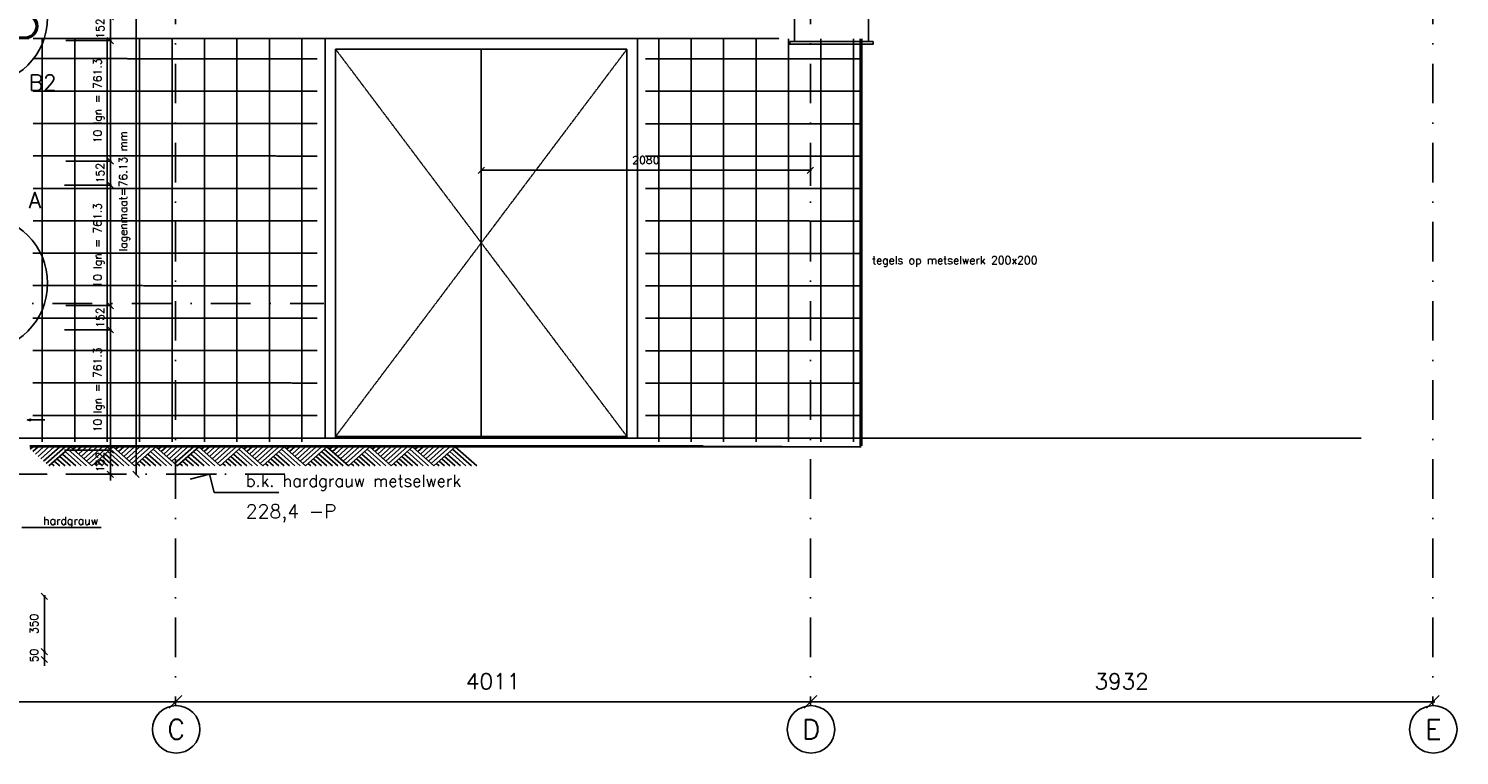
# Model space of a CAD drawing. Extents: x 0 to 297174, y -27731 to 163980.
# Tile 91 of 152: x 164246 to 173286, y 143339 to 147934. Entities that reach past the tile are written whole.
import ezdxf
from ezdxf.enums import TextEntityAlignment as Align

# ---------------------------------------------------------------- set-up
doc = ezdxf.new("R2010")
doc.units = 0
doc.header["$LTSCALE"] = 5
doc.header["$MEASUREMENT"] = 0
doc.header["$PDMODE"] = 3
doc.header["$PDSIZE"] = 0.1
for name, pattern in [('DASHDOT', [1, 0.5, -0.25, 0, -0.25]), ('DD1', [2.66667, 1.66667, -0.5, 0, -0.5]), ('HIDDEN', [0.375, 0.25, -0.125]), ('HIDDENX2', [0.75, 0.5, -0.25])]:
    doc.linetypes.add(name, pattern=pattern)
doc.layers.get('0').update_dxf_attribs({"linetype": 'CONTINUOUS'})
doc.layers.get('DEFPOINTS').update_dxf_attribs({"linetype": 'CONTINUOUS'})
for name, color, linetype in [('_DETAILNUMMERS', 4, 'CONTINUOUS'), ('_DETAILNUMMERSTEKST', 4, 'CONTINUOUS'), ('_WANDTEGELS', 1, 'HIDDENX2'), ('A--L$1-D1-ACEER', 1, 'CONTINUOUS'), ('A--L$7A3-_STRAMIEN', 3, 'CONTINUOUS'), ('A--L11D5_GRONDWERK', 5, 'CONTINUOUS'), ('A--L16--', 7, 'CONTINUOUS'), ('A--L16--_F123-', 7, 'CONTINUOUS'), ('A--L21--_F-23-', 4, 'CONTINUOUS'), ('A--L21D3_BUITENWAND', 3, 'CONTINUOUS'), ('A--L28--_F--3-', 1, 'CONTINUOUS'), ('A--L31--', 2, 'CONTINUOUS'), ('A--L31A1_BUITENKOZIJN', 1, 'CONTINUOUS'), ('A--M$1A-_F123-', 1, 'CONTINUOUS'), ('A--M01A1_MAATVOERING', 1, 'CONTINUOUS'), ('A--M01B1_HOOGTE_MAATV', 1, 'CONTINUOUS'), ('A--T$7A-_STRAMIEN', 2, 'CONTINUOUS'), ('A--T01A-25_TEKST', 2, 'CONTINUOUS'), ('A--T01B2_HOOGTE_MAATV', 2, 'CONTINUOUS'), ('A--T01B3_HOOGTE_MAATV', 3, 'CONTINUOUS'), ('STRAMIEN', 8, 'DD1'), ('X--LR---_CP', 7, 'CONTINUOUS')]:
    doc.layers.add(name, color=color, linetype=linetype)
doc.styles.add('ALFA-0_25', font='ROMANS')
doc.styles.add('HIEMSTRA', font='romans.shx')
doc.styles.add('HOOGTEXT', font='ROMANS.shx', dxfattribs={"height": 2.5})
doc.dimstyles.get("Standard").update_dxf_attribs({"dimscale": 50, "dimtxt": 2.5, "dimasz": 2, "dimexe": 0.3, "dimexo": 0.3, "dimgap": 2, "dimtad": 1, "dimdec": 0, "dimzin": 0, "dimdsep": 46, "dimtxsty": 'HIEMSTRA', "dimblk1": 'OBLIQUE', "dimblk2": 'OBLIQUE', "dimsah": 1, "dimcen": 0.09, "dimdle": 0.3, "dimclrd": 1, "dimclre": 1, "dimclrt": 2, "dimadec": 0, "dimazin": 0, "dimtfac": 1, "dimtdec": 4, "dimtix": 1, "dimtmove": 2, "dimatfit": 3, "dimldrblk": 'OBLIQUE', "dimfxl": 0, "dimtvp": 625, "dimtolj": 1, "dimtzin": 0, "dimarcsym": 0})

# ---------------------------------------------------------------- blocks, each defined once
blk = doc.blocks.new('_OBLIQUE')
at = {"color": 0, "linetype": 'ByBlock'}
blk.add_line((-0.5, -0.5), (0.5, 0.5), dxfattribs=at)
blk = doc.blocks.new('*D960')
at = {"layer": 'A--M$1A-_F123-', "color": 1, "lineweight": -2, "ltscale": 10}
for p, q in [((164339.7, 144345.2), (164351.9, 144345.2)), ((164345.9, 144351.2), (164345.9, 143989.2)), ((164339.7, 143995.2), (164351.9, 143995.2))]:
    blk.add_line(p, q, dxfattribs=at)
at = {"layer": 'DEFPOINTS', "color": 0, "ltscale": 10}
for p in [(164333.7, 144345.2), (164333.7, 143995.2), (164345.9, 143995.2)]:
    blk.add_point(p, dxfattribs=at)
at = {"layer": 'A--M$1A-_F123-', "color": 1, "lineweight": -2, "ltscale": 10, "xscale": 40, "yscale": 40, "zscale": 40}
for p, rotation in [((164345.9, 144345.2), 90), ((164345.9, 143995.2), 270)]:
    blk.add_blockref('_OBLIQUE', p, dxfattribs=dict(at, rotation=rotation))
at = {"layer": 'A--M$1A-_F123-', "color": 2, "ltscale": 10, "insert": (164280.9, 144170.2), "char_height": 50, "attachment_point": 5, "rotation": 90, "style": 'HIEMSTRA'}
blk.add_mtext('\\A1;350', dxfattribs=at)
blk = doc.blocks.new('*D961')
at = {"layer": 'A--M$1A-_F123-', "color": 1, "lineweight": -2, "ltscale": 10}
for p, q in [((164345.9, 143995.2), (164345.9, 144035.2)), ((164345.9, 143995.2), (164345.9, 143945.2)), ((164345.9, 143945.2), (164345.9, 143905.2))]:
    blk.add_line(p, q, dxfattribs=at)
at = {"layer": 'DEFPOINTS', "color": 0, "ltscale": 10}
for p in [(164345.9, 143995.2), (164345.9, 143945.2), (164345.9, 143945.2)]:
    blk.add_point(p, dxfattribs=at)
at = {"layer": 'A--M$1A-_F123-', "color": 1, "lineweight": -2, "ltscale": 10, "xscale": 40, "yscale": 40, "zscale": 40}
for p, rotation in [((164345.9, 143995.2), 270), ((164345.9, 143945.2), 90)]:
    blk.add_blockref('_OBLIQUE', p, dxfattribs=dict(at, rotation=rotation))
at = {"layer": 'A--M$1A-_F123-', "color": 2, "ltscale": 10, "insert": (164280.9, 143970.2), "char_height": 50, "attachment_point": 5, "rotation": 90, "style": 'HIEMSTRA'}
blk.add_mtext('\\A1;50', dxfattribs=at)
blk = doc.blocks.new('*D886')
at = {"layer": 'A--M$1A-_F123-', "color": 1, "lineweight": -2, "ltscale": 10}
blk.add_line((161152.3, 143677), (165187.3, 143677), dxfattribs=at)
at = {"layer": 'DEFPOINTS', "color": 0, "ltscale": 10}
for p in [(161164.3, 143677), (165175.3, 143677), (165175.3, 143677)]:
    blk.add_point(p, dxfattribs=at)
at = {"layer": 'A--M$1A-_F123-', "color": 1, "lineweight": -2, "ltscale": 10, "xscale": 80, "yscale": 80, "zscale": 80, "rotation": 180}
blk.add_blockref('_OBLIQUE', (161164.3, 143677), dxfattribs=at)
at = {"layer": 'A--M$1A-_F123-', "color": 1, "lineweight": -2, "ltscale": 10, "xscale": 80, "yscale": 80, "zscale": 80}
blk.add_blockref('_OBLIQUE', (165175.3, 143677), dxfattribs=at)
at = {"layer": 'A--M$1A-_F123-', "color": 3, "ltscale": 10, "insert": (163169.8, 143807), "char_height": 100, "attachment_point": 5, "style": 'HIEMSTRA'}
blk.add_mtext('\\A1;4011', dxfattribs=at)
blk = doc.blocks.new('*D887')
at = {"layer": 'A--M$1A-_F123-', "color": 1, "lineweight": -2, "ltscale": 10}
blk.add_line((165163.3, 143677), (169198.3, 143677), dxfattribs=at)
at = {"layer": 'DEFPOINTS', "color": 0, "ltscale": 10}
for p in [(165175.3, 143677), (169186.3, 143677), (169186.3, 143677)]:
    blk.add_point(p, dxfattribs=at)
at = {"layer": 'A--M$1A-_F123-', "color": 1, "lineweight": -2, "ltscale": 10, "xscale": 80, "yscale": 80, "zscale": 80, "rotation": 180}
blk.add_blockref('_OBLIQUE', (165175.3, 143677), dxfattribs=at)
at = {"layer": 'A--M$1A-_F123-', "color": 1, "lineweight": -2, "ltscale": 10, "xscale": 80, "yscale": 80, "zscale": 80}
blk.add_blockref('_OBLIQUE', (169186.3, 143677), dxfattribs=at)
at = {"layer": 'A--M$1A-_F123-', "color": 3, "ltscale": 10, "insert": (167180.8, 143807), "char_height": 100, "attachment_point": 5, "style": 'HIEMSTRA'}
blk.add_mtext('\\A1;4011', dxfattribs=at)
blk = doc.blocks.new('*D888')
at = {"layer": 'A--M$1A-_F123-', "color": 1, "lineweight": -2, "ltscale": 10}
blk.add_line((169174.3, 143677), (173130.3, 143677), dxfattribs=at)
at = {"layer": 'DEFPOINTS', "color": 0, "ltscale": 10}
for p in [(169186.3, 143677), (173118.3, 143677), (173118.3, 143677)]:
    blk.add_point(p, dxfattribs=at)
at = {"layer": 'A--M$1A-_F123-', "color": 1, "lineweight": -2, "ltscale": 10, "xscale": 80, "yscale": 80, "zscale": 80, "rotation": 180}
blk.add_blockref('_OBLIQUE', (169186.3, 143677), dxfattribs=at)
at = {"layer": 'A--M$1A-_F123-', "color": 1, "lineweight": -2, "ltscale": 10, "xscale": 80, "yscale": 80, "zscale": 80}
blk.add_blockref('_OBLIQUE', (173118.3, 143677), dxfattribs=at)
at = {"layer": 'A--M$1A-_F123-', "color": 3, "ltscale": 10, "insert": (171152.3, 143807), "char_height": 100, "attachment_point": 5, "style": 'HIEMSTRA'}
blk.add_mtext('\\A1;3932', dxfattribs=at)
blk = doc.blocks.new('*D736')
at = {"layer": 'A--M$1A-_F123-', "color": 1, "linetype": 'Continuous', "lineweight": -2, "ltscale": 10}
for p, q in [((167100.4, 147037.7), (169192.3, 147037.7)), ((167106.4, 146939), (167106.4, 147043.7)), ((169186.3, 146939), (169186.3, 147043.7))]:
    blk.add_line(p, q, dxfattribs=at)
at = {"layer": 'DEFPOINTS', "color": 0, "linetype": 'Continuous', "ltscale": 10}
for p in [(169186.3, 147037.7), (167106.4, 146933, -0.1), (169186.3, 146933)]:
    blk.add_point(p, dxfattribs=at)
at = {"layer": 'A--M$1A-_F123-', "color": 1, "linetype": 'Continuous', "lineweight": -2, "ltscale": 10, "xscale": 40, "yscale": 40, "zscale": 40, "rotation": 180}
blk.add_blockref('_OBLIQUE', (167106.4, 147037.7), dxfattribs=at)
at = {"layer": 'A--M$1A-_F123-', "color": 1, "linetype": 'Continuous', "lineweight": -2, "ltscale": 10, "xscale": 40, "yscale": 40, "zscale": 40}
blk.add_blockref('_OBLIQUE', (169186.3, 147037.7), dxfattribs=at)
at = {"layer": 'A--M$1A-_F123-', "color": 2, "linetype": 'Continuous', "ltscale": 10, "insert": (168146.3, 147102.7), "char_height": 50, "attachment_point": 5, "style": 'HIEMSTRA'}
blk.add_mtext('\\A1;2080', dxfattribs=at)
blk = doc.blocks.new('*D694')
at = {"layer": 'A--M$1A-_F123-', "color": 1, "lineweight": -2, "ltscale": 10}
for p, q in [((164481.5, 146030.3), (164769.5, 146030.3)), ((164763.5, 145263), (164763.5, 146036.3)), ((164516.3, 145269), (164769.5, 145269))]:
    blk.add_line(p, q, dxfattribs=at)
at = {"layer": 'DEFPOINTS', "color": 0, "ltscale": 10}
for p in [(164475.5, 146030.3), (164763.5, 146030.3), (164510.3, 145269)]:
    blk.add_point(p, dxfattribs=at)
at = {"layer": 'A--M$1A-_F123-', "color": 1, "lineweight": -2, "ltscale": 10, "xscale": 40, "yscale": 40, "zscale": 40}
for p, rotation in [((164763.5, 146030.3), 90), ((164763.5, 145269), 270)]:
    blk.add_blockref('_OBLIQUE', p, dxfattribs=dict(at, rotation=rotation))
at = {"layer": 'A--M$1A-_F123-', "color": 2, "ltscale": 10, "insert": (164690.2, 145649.7), "char_height": 50, "attachment_point": 5, "rotation": 90, "style": 'HIEMSTRA'}
blk.add_mtext('\\A1;10 lgn = 761.3', dxfattribs=at)
blk = doc.blocks.new('*D697')
at = {"layer": 'A--M$1A-_F123-', "color": 1, "lineweight": -2, "ltscale": 10}
for p, q in [((164763.5, 145269), (164763.5, 145309)), ((164473.8, 145269), (164769.5, 145269)), ((164763.5, 145116.8), (164763.5, 145269)), ((164481.5, 145116.8), (164769.5, 145116.8)), ((164763.5, 145116.8), (164763.5, 145076.8))]:
    blk.add_line(p, q, dxfattribs=at)
at = {"layer": 'DEFPOINTS', "color": 0, "ltscale": 10}
for p in [(164467.8, 145269), (164763.5, 145269), (164475.5, 145116.8)]:
    blk.add_point(p, dxfattribs=at)
at = {"layer": 'A--M$1A-_F123-', "color": 1, "lineweight": -2, "ltscale": 10, "xscale": 40, "yscale": 40, "zscale": 40}
for p, rotation in [((164763.5, 145269), 270), ((164763.5, 145116.8), 90)]:
    blk.add_blockref('_OBLIQUE', p, dxfattribs=dict(at, rotation=rotation))
at = {"layer": 'A--M$1A-_F123-', "color": 2, "ltscale": 10, "insert": (164698.5, 145192.9), "char_height": 50, "attachment_point": 5, "rotation": 90, "style": 'HIEMSTRA'}
blk.add_mtext('\\A1;152', dxfattribs=at)
blk = doc.blocks.new('*D699')
at = {"layer": 'A--M$1A-_F123-', "color": 1, "lineweight": -2, "ltscale": 10}
for p, q in [((164481.5, 146182.6), (164769.5, 146182.6)), ((164763.5, 146182.6), (164763.5, 146222.6)), ((164763.5, 146182.6), (164763.5, 146030.3)), ((164473.8, 146030.3), (164769.5, 146030.3)), ((164763.5, 146030.3), (164763.5, 145990.3))]:
    blk.add_line(p, q, dxfattribs=at)
at = {"layer": 'DEFPOINTS', "color": 0, "ltscale": 10}
for p in [(164475.5, 146182.6), (164467.8, 146030.3), (164763.5, 146030.3)]:
    blk.add_point(p, dxfattribs=at)
at = {"layer": 'A--M$1A-_F123-', "color": 1, "lineweight": -2, "ltscale": 10, "xscale": 40, "yscale": 40, "zscale": 40}
for p, rotation in [((164763.5, 146182.6), 270), ((164763.5, 146030.3), 90)]:
    blk.add_blockref('_OBLIQUE', p, dxfattribs=dict(at, rotation=rotation))
at = {"layer": 'A--M$1A-_F123-', "color": 2, "ltscale": 10, "insert": (164698.5, 146106.5), "char_height": 50, "attachment_point": 5, "rotation": 90, "style": 'HIEMSTRA'}
blk.add_mtext('\\A1;152', dxfattribs=at)
blk = doc.blocks.new('*D700')
at = {"layer": 'A--M$1A-_F123-', "color": 1, "lineweight": -2, "ltscale": 10}
for p, q in [((164516.3, 146943.9), (164769.5, 146943.9)), ((164763.5, 146949.9), (164763.5, 146176.6)), ((164481.5, 146182.6), (164769.5, 146182.6))]:
    blk.add_line(p, q, dxfattribs=at)
at = {"layer": 'DEFPOINTS', "color": 0, "ltscale": 10}
for p in [(164510.3, 146943.9), (164475.5, 146182.6), (164763.5, 146182.6)]:
    blk.add_point(p, dxfattribs=at)
at = {"layer": 'A--M$1A-_F123-', "color": 1, "lineweight": -2, "ltscale": 10, "xscale": 40, "yscale": 40, "zscale": 40}
for p, rotation in [((164763.5, 146943.9), 90), ((164763.5, 146182.6), 270)]:
    blk.add_blockref('_OBLIQUE', p, dxfattribs=dict(at, rotation=rotation))
at = {"layer": 'A--M$1A-_F123-', "color": 2, "ltscale": 10, "insert": (164690.2, 146563.2), "char_height": 50, "attachment_point": 5, "rotation": 90, "style": 'HIEMSTRA'}
blk.add_mtext('\\A1;10 lgn = 761.3', dxfattribs=at)
blk = doc.blocks.new('*D701')
at = {"layer": 'A--M$1A-_F123-', "color": 1, "lineweight": -2, "ltscale": 10}
for p, q in [((164481.5, 147096.1), (164769.5, 147096.1)), ((164763.5, 147096.1), (164763.5, 147136.1)), ((164763.5, 147096.1), (164763.5, 146943.9)), ((164473.8, 146943.9), (164769.5, 146943.9)), ((164763.5, 146943.9), (164763.5, 146903.9))]:
    blk.add_line(p, q, dxfattribs=at)
at = {"layer": 'DEFPOINTS', "color": 0, "ltscale": 10}
for p in [(164475.5, 147096.1), (164467.8, 146943.9), (164763.5, 146943.9)]:
    blk.add_point(p, dxfattribs=at)
at = {"layer": 'A--M$1A-_F123-', "color": 1, "lineweight": -2, "ltscale": 10, "xscale": 40, "yscale": 40, "zscale": 40}
for p, rotation in [((164763.5, 147096.1), 270), ((164763.5, 146943.9), 90)]:
    blk.add_blockref('_OBLIQUE', p, dxfattribs=dict(at, rotation=rotation))
at = {"layer": 'A--M$1A-_F123-', "color": 2, "ltscale": 10, "insert": (164698.5, 147020), "char_height": 50, "attachment_point": 5, "rotation": 90, "style": 'HIEMSTRA'}
blk.add_mtext('\\A1;152', dxfattribs=at)
blk = doc.blocks.new('*D702')
at = {"layer": 'A--M$1A-_F123-', "color": 1, "lineweight": -2, "ltscale": 10}
for p, q in [((164481.5, 147857.4), (164769.5, 147857.4)), ((164763.5, 147090.1), (164763.5, 147863.4)), ((164516.3, 147096.1), (164769.5, 147096.1))]:
    blk.add_line(p, q, dxfattribs=at)
at = {"layer": 'DEFPOINTS', "color": 0, "ltscale": 10}
for p in [(164475.5, 147857.4), (164763.5, 147857.4), (164510.3, 147096.1)]:
    blk.add_point(p, dxfattribs=at)
at = {"layer": 'A--M$1A-_F123-', "color": 1, "lineweight": -2, "ltscale": 10, "xscale": 40, "yscale": 40, "zscale": 40}
for p, rotation in [((164763.5, 147857.4), 90), ((164763.5, 147096.1), 270)]:
    blk.add_blockref('_OBLIQUE', p, dxfattribs=dict(at, rotation=rotation))
at = {"layer": 'A--M$1A-_F123-', "color": 2, "ltscale": 10, "insert": (164690.2, 147476.8), "char_height": 50, "attachment_point": 5, "rotation": 90, "style": 'HIEMSTRA'}
blk.add_mtext('\\A1;10 lgn = 761.3', dxfattribs=at)
blk = doc.blocks.new('*D703')
at = {"layer": 'A--M$1A-_F123-', "color": 1, "lineweight": -2, "ltscale": 10}
for p, q in [((164473.8, 148009.7), (164769.5, 148009.7)), ((164763.5, 148009.7), (164763.5, 148049.7)), ((164763.5, 147857.4), (164763.5, 148009.7)), ((164481.5, 147857.4), (164769.5, 147857.4)), ((164763.5, 147857.4), (164763.5, 147817.4))]:
    blk.add_line(p, q, dxfattribs=at)
at = {"layer": 'DEFPOINTS', "color": 0, "ltscale": 10}
for p in [(164467.8, 148009.7), (164763.5, 148009.7), (164475.5, 147857.4)]:
    blk.add_point(p, dxfattribs=at)
at = {"layer": 'A--M$1A-_F123-', "color": 1, "lineweight": -2, "ltscale": 10, "xscale": 40, "yscale": 40, "zscale": 40}
for p, rotation in [((164763.5, 148009.7), 270), ((164763.5, 147857.4), 90)]:
    blk.add_blockref('_OBLIQUE', p, dxfattribs=dict(at, rotation=rotation))
at = {"layer": 'A--M$1A-_F123-', "color": 2, "ltscale": 10, "insert": (164698.5, 147933.6), "char_height": 50, "attachment_point": 5, "rotation": 90, "style": 'HIEMSTRA'}
blk.add_mtext('\\A1;152', dxfattribs=at)
blk = doc.blocks.new('*D708')
at = {"layer": 'A--M$1A-_F123-', "color": 1, "linetype": 'Continuous', "lineweight": -2, "ltscale": 10}
for p, q in [((164925.1, 148701.2), (164925.1, 145110.8)), ((164919.1, 145116.8), (164919.1, 145116.8))]:
    blk.add_line(p, q, dxfattribs=at)
at = {"layer": 'DEFPOINTS', "color": 0, "linetype": 'Continuous', "ltscale": 10}
for p in [(164925.1, 148695.2, -0.1), (164925.1, 145116.8), (164925.1, 145116.8)]:
    blk.add_point(p, dxfattribs=at)
at = {"layer": 'A--M$1A-_F123-', "color": 1, "linetype": 'Continuous', "lineweight": -2, "ltscale": 10, "xscale": 40, "yscale": 40, "zscale": 40}
for p, rotation in [((164925.1, 148695.2), 90), ((164925.1, 145116.8), 270)]:
    blk.add_blockref('_OBLIQUE', p, dxfattribs=dict(at, rotation=rotation))
at = {"layer": 'A--M$1A-_F123-', "color": 3, "linetype": 'Continuous', "ltscale": 10, "insert": (164851.6, 146906), "char_height": 50, "attachment_point": 5, "rotation": 90, "style": 'HIEMSTRA'}
blk.add_mtext('\\A1;\\fRomanS|b0|i0|c0|p0;lagenmaat=76.13 mm', dxfattribs=at)
blk = doc.blocks.new('Q010064-')
at = {"layer": 'A--L16--_F123-', "color": 1, "linetype": 'Continuous'}
for points in [[(37.5, -37.5), (75, 0)], [(75, -75), (150, 0)], [(112.5, -112.5), (225, 0)], [(150, -150), (300, 0)], [(187.5, -187.5), (375, 0)], [(225, -225), (450, 0)], [(262.5, -262.5), (525, 0)], [(300, -300), (600, 0)], [(900, -300), (600, 0)], [(525, -300), (412.5, -187.5)], [(600, -300), (450, -150)], [(675, -300), (487.5, -112.5)], [(750, -300), (525, -75)], [(825, -300), (562.5, -37.5)], [(375, -300), (337.5, -262.5)], [(450, -300), (375, -225)]]:
    blk.add_lwpolyline(points, dxfattribs=at)
at = {"layer": 'X--LR---_CP'}
blk.add_point((600, 0), dxfattribs=at)
blk.add_point((600, 0), dxfattribs=at)
blk = doc.blocks.new('HOOGTEP')
at = {"layer": 'A--M01A1_MAATVOERING'}
for p, q in [((0, 0), (0.62, 2.33)), ((0.62, 2.33), (8.79, 2.33)), ((-2.41, 0.65), (0, 0))]:
    blk.add_line(p, q, dxfattribs=at)
at = {"layer": 'A--M01B1_HOOGTE_MAATV'}
blk.add_line((-1.38, 0), (0.91, 0), dxfattribs=at)
at = {"layer": 'A--T01B2_HOOGTE_MAATV', "style": 'HOOGTEXT', "flags": 4}
blk.add_attdef('TEKST', (1.84, -0.67), '', height=1.5, dxfattribs=at)
at = {"layer": 'A--T01B3_HOOGTE_MAATV', "style": 'HOOGTEXT', "flags": 4}
blk.add_attdef('HOOGTE', (1.67, 3.82), '', height=1.75, dxfattribs=at)

msp = doc.modelspace()

# ---------------------------------------------------------------- hatches: boundary and pattern name
at = {"layer": 'A--L21--_F-23-', "linetype": 'Continuous'}
h = msp.add_hatch(color=256, dxfattribs=at)
edge = h.paths.add_edge_path()
edge.add_arc((164225, 147949.2), 79, -90, 90, ccw=False)
edge.add_line((164225, 147870.2), (164163.2, 147870.2))
edge.add_line((164163.2, 147870.2), (164163.2, 147880.2))
edge.add_line((164163.2, 147880.2), (164225, 147880.2))
edge.add_arc((164225, 147949.2), 69, 270, 450)
edge.add_line((164225, 148018.2), (164215, 148018.2))
edge.add_line((164215, 148018.2), (164099.3, 148018.2))
edge.add_line((164099.3, 148018.2), (164099.3, 148148.2))
edge.add_line((164099.3, 148148.2), (164107.3, 148148.2))
edge.add_arc((164107.3, 148146.2), 2, 0, 90, ccw=False)
edge.add_line((164109.3, 148146.2), (164109.3, 148031.7))
edge.add_arc((164112.8, 148031.7), 3.5, 180, 270)
edge.add_line((164112.8, 148028.2), (164225, 148028.2))

# ---------------------------------------------------------------- linework, layer by layer
at = {"layer": '_DETAILNUMMERS'}
for centre in [(163939.3, 148005.4, 0), (163939.3, 146323.3, 0)]:
    msp.add_circle(centre, 427.3, dxfattribs=at)
at = {"layer": '_WANDTEGELS'}
for p, q in [((164274.3, 147870.4), (168988.2, 147870)), ((164332.5, 145320.2), (164332.5, 147870.4)), ((164537.5, 145320.2), (164537.5, 147870.4)), ((164742.5, 145320.2), (164742.5, 147870.4)), ((164947.5, 145320.2), (164947.5, 147870.3)), ((165152.5, 145320.2), (165152.5, 147870.3)), ((165357.5, 145320.2), (165357.5, 147870.3)), ((165562.5, 145320.2), (165562.5, 147870.3)), ((165767.5, 145320.2), (165767.5, 147870.3)), ((165972.5, 145320.2), (165972.5, 147870.2)), ((168227.5, 145320.2), (168227.5, 147870)), ((168432.5, 145320.2), (168432.5, 147870)), ((168637.5, 145320.2), (168637.5, 147870)), ((168842.5, 145320.2), (168842.5, 147870)), ((169047.5, 145320.2), (169047.5, 147869.9)), ((169252.5, 145320.2), (169252.5, 147870)), ((169457.5, 145320.2), (169457.5, 147870)), ((164274.3, 147743.7), (166069.2, 147743.1, -0.1)), ((168143.7, 147742.5), (169511.3, 147742.2)), ((164274.3, 147538.7), (166069.2, 147538.1, -0.1)), ((168143.7, 147537.5), (169511.3, 147537.2)), ((164274.2, 147333.7), (166069.1, 147333.1, -0.1)), ((168143.7, 147332.5), (169511.2, 147332.2)), ((164274.1, 147128.7), (166069.1, 147128.1, -0.1)), ((168143.6, 147127.5), (169511.1, 147127.2)), ((164274.1, 146923.7), (166069, 146923.1, -0.1)), ((168143.6, 146922.5), (169511.1, 146922.2)), ((164274, 146718.7), (166068.9, 146718.1, -0.1)), ((168143.5, 146717.5), (169511, 146717.2)), ((164273.9, 146513.7), (166068.9, 146513.1, -0.1)), ((168143.4, 146512.5), (169511, 146512.2)), ((164273.9, 146308.7), (166068.8, 146308.1, -0.1)), ((168143.4, 146307.5), (169510.9, 146307.2)), ((164273.8, 146103.7), (166068.8, 146103.1, -0.1)), ((168143.3, 146102.5), (169510.8, 146102.2)), ((164273.8, 145898.7), (166068.7, 145898.1, -0.1)), ((168143.2, 145897.5), (169510.8, 145897.2)), ((164273.7, 145693.7), (166068.6, 145693.1, -0.1)), ((168143.2, 145692.5), (169510.7, 145692.2)), ((164273.6, 145488.7), (166068.6, 145488.1, -0.1)), ((168143.1, 145487.5), (169510.6, 145487.2))]:
    msp.add_line(p, q, dxfattribs=at)
at = {"layer": 'A--L$1-D1-ACEER'}
msp.add_line((164348.6, 145459.8), (164241.4, 145459.8), dxfattribs=at)
msp.add_lwpolyline([(164259.1, 145454.8), (164239.1, 145459.8), (164239.1, 145459.8), (164259.1, 145464.8)], close=True, dxfattribs=at)
msp.add_lwpolyline([(164259.1, 145454.8), (164239.1, 145459.8), (164239.1, 145459.8), (164259.1, 145464.8)], close=True, dxfattribs=at)
at = {"layer": 'A--L$7A3-_STRAMIEN', "linetype": 'Continuous', "extrusion": (0, 0, -1)}
for centre in [(165178.7, 143503.6), (169189.7, 143503.6), (173121.7, 143503.6)]:
    msp.add_ellipse(centre, major_axis=(-106.1, 106.1), ratio=1, dxfattribs=at)
at = {"layer": 'A--L11D5_GRONDWERK'}
for p, q in [((164253.3, 145295.2), (168507.5, 145295.2)), ((164253.3, 145292.2), (169007.5, 145292.2)), ((164253.3, 145289.2), (169507.5, 145289.2))]:
    msp.add_line(p, q, dxfattribs=at)
at = {"layer": 'A--L21D3_BUITENWAND', "color": 3}
msp.add_lwpolyline([(169085.6, 147851.7), (169085.6, 155975.3), (169552.3, 155975.3), (169552.3, 147851.7)], close=True, dxfattribs=at)
at = {"layer": 'A--L28--_F--3-', "color": 4, "linetype": 'Continuous', "elevation": 0}
msp.add_lwpolyline([(164225, 148028.2), (164225, 148028.2, -1), (164225, 147870.2), (164163.2, 147870.2), (164163.2, 147880.2), (164225, 147880.2, 1), (164225, 148018.2), (164215, 148018.2), (164099.3, 148018.2), (164099.3, 148148.2), (164107.3, 148148.2, -0.414214), (164109.3, 148146.2), (164109.3, 148031.7, 0.414214), (164112.8, 148028.2)], format="xyb", close=True, dxfattribs=at)
at = {"layer": 'A--L31--'}
for p, q in [((166119.1, 147870.2, -0.1), (166119.1, 145345.2, -0.1)), ((166119.1, 147870.2, -0.1), (168093.7, 147870.2)), ((168093.7, 147870.2), (168093.7, 145345.2)), ((169501.3, 147869.9), (169501.3, 145295.2)), ((169511.3, 147869.9), (169511.3, 145295.2)), ((164224.3, 145345.2), (169728, 145345.2))]:
    msp.add_line(p, q, dxfattribs=at)
at = {"layer": 'A--L31--', "linetype": 'Continuous'}
msp.add_line((163464.3, 145345.2), (172665, 145345.2), dxfattribs=at)
at = {"layer": 'A--L31--'}
msp.add_lwpolyline([(169055.6, 147851.7), (169582.3, 147851.7), (169582.3, 147834.3), (169055.6, 147834.3), (169055.6, 147851.7)], dxfattribs=at)
at = {"layer": 'A--L31--', "color": 1, "linetype": 'HIDDEN'}
for points in [[(166186.1, 147803.2), (167106.4, 146579.2), (166186.1, 145355.2)], [(168026.7, 147803.2), (167106.4, 146579.2), (168026.7, 145355.2)]]:
    msp.add_lwpolyline(points, dxfattribs=at)
at = {"layer": 'A--L31A1_BUITENKOZIJN'}
for p, q in [((166186.1, 147803.2, -0.1), (166186.1, 145345.2, -0.1)), ((166186.1, 147803.2, -0.1), (168026.7, 147803.2)), ((167106.4, 147803.2, -0.1), (167106.4, 145355.2, -0.1)), ((168026.7, 147803.2), (168026.7, 145345.2)), ((166186.1, 145355.2, -0.1), (168026.7, 145355.2))]:
    msp.add_line(p, q, dxfattribs=at)
at = {"layer": 'A--T01A-25_TEKST'}
msp.add_line((164705.2, 144780.2), (164204.3, 144780.2), dxfattribs=at)
at = {"layer": 'STRAMIEN', "linetype": 'DASHDOT', "ltscale": 100}
for p, q in [((165175.3, 163214.3), (165175.3, 143653.6)), ((169186.3, 163214.3), (169186.3, 143653.6)), ((173118.3, 163214.3), (173118.3, 143653.6)), ((160396.8, 146195.2, 0), (166112.1, 146195.2, 0)), ((164114.3, 145116.8), (166025, 145116.8))]:
    msp.add_line(p, q, dxfattribs=at)
at = {"layer": 'STRAMIEN', "linetype": 'DASHDOT', "ltscale": 25}
msp.add_line((160397.3, 147870.2), (166112.1, 147870.2, -0.1), dxfattribs=at)

# ---------------------------------------------------------------- block references
ref = msp.add_blockref('HOOGTEP', (165388.5, 145116.8), dxfattribs=dict(xscale=-50, yscale=50, zscale=50, rotation=180))
ref.add_attrib('TEKST', 'b.k. hardgrauw metselwerk', (165619.1, 145036.9), dxfattribs={"layer": 'A--T01B2_HOOGTE_MAATV', "height": 75, "style": 'HOOGTEXT', "flags": 4})
ref.add_attrib('HOOGTE', '228,4 -P', (165618, 144838.3), dxfattribs={"layer": 'A--T01B3_HOOGTE_MAATV', "height": 87.5, "style": 'HOOGTEXT', "flags": 4})
at = {"layer": 'A--L16--', "xscale": 0.4504033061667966, "yscale": 0.4}
for p in [(164239.8, 145289.2), (164510.1, 145289.2), (164780.3, 145289.2), (165050.6, 145289.2), (165320.8, 145289.2), (165591.1, 145289.2), (165861.3, 145289.2), (166131.5, 145289.2), (166401.8, 145289.2), (166672, 145289.2)]:
    msp.add_blockref('Q010064-', p, dxfattribs=at)

# ---------------------------------------------------------------- texts
at = {"layer": '_DETAILNUMMERSTEKST', "style": 'HIEMSTRA'}
for s, p in [('B2', (164247.7, 147542.1, 0)), ('A', (164247.7, 146799.2, 0))]:
    msp.add_text(s, height=100, dxfattribs=at).set_placement(p)
at = {"layer": 'A--T$7A-_STRAMIEN', "style": 'ALFA-0_25'}
for s, p in [('C', (165178.7, 143503.6)), ('D', (169189.7, 143503.6)), ('E', (173121.7, 143503.6))]:
    msp.add_text(s, height=125, dxfattribs=at).set_placement(p, align=Align.MIDDLE_CENTER)
at = {"layer": 'A--T01A-25_TEKST', "style": 'HIEMSTRA'}
for s, p in [('tegels op metselwerk 200x200', (169574.9, 146444.3)), ('hardgrauw ', (164338.2, 144797))]:
    msp.add_text(s, height=50, dxfattribs=at).set_placement(p)

# ---------------------------------------------------------------- dimensions: what is measured, and where the dimension line sits
at = {"layer": 'A--M$1A-_F123-', "linetype": 'Continuous'}
dim = msp.add_linear_dim(base=(164925.1, 145116.8), p1=(164925.1, 148695.2, -0.1), p2=(164925.1, 145116.8), angle=270, text='\\fRomanS|b0|i0|c0|p0;lagenmaat=76.13 mm', dimstyle='Standard', override={"dimscale": 20, "dimclrt": 3}, dxfattribs=at)
dim.commit()
dim.dimension.update_dxf_attribs({"geometry": '*D708', "text_midpoint": (164851.6, 146906)})
at = {"layer": 'A--M$1A-_F123-'}
for base, p1, p2, angle, picture, middle in [((164763.5, 148009.7), (164475.5, 147857.4), (164467.8, 148009.7), 90, '*D703', (164698.5, 147933.6)), ((164763.5, 146943.9), (164475.5, 147096.1), (164467.8, 146943.9), 90, '*D701', (164698.5, 147020)), ((164763.5, 146030.3), (164475.5, 146182.6), (164467.8, 146030.3), 90, '*D699', (164698.5, 146106.5)), ((164763.5, 145269), (164475.5, 145116.8), (164467.8, 145269), 90, '*D697', (164698.5, 145192.9)), ((164345.9, 143995.2), (164333.7, 144345.2), (164333.7, 143995.2), 270, '*D960', (164280.9, 144170.2)), ((164345.9, 143945.2), (164345.9, 143995.2), (164345.9, 143945.2), 270, '*D961', (164280.9, 143970.2))]:
    dim = msp.add_linear_dim(base=base, p1=p1, p2=p2, angle=angle, dimstyle='Standard', override={"dimscale": 20}, dxfattribs=at)
    dim.commit()
    dim.dimension.update_dxf_attribs({"geometry": picture, "text_midpoint": middle})
for base, p1, p2, picture, middle in [((164763.5, 147857.4), (164510.3, 147096.1), (164475.5, 147857.4), '*D702', (164690.2, 147476.8)), ((164763.5, 146182.6), (164510.3, 146943.9), (164475.5, 146182.6), '*D700', (164690.2, 146563.2)), ((164763.5, 146030.3), (164510.3, 145269), (164475.5, 146030.3), '*D694', (164690.2, 145649.7))]:
    dim = msp.add_linear_dim(base=base, p1=p1, p2=p2, angle=90, text='10 lgn = 761.3', dimstyle='Standard', override={"dimscale": 20}, dxfattribs=at)
    dim.commit()
    dim.dimension.update_dxf_attribs({"geometry": picture, "text_midpoint": middle})
at = {"layer": 'A--M$1A-_F123-', "linetype": 'Continuous'}
dim = msp.add_linear_dim(base=(169186.3, 147037.7), p1=(167106.4, 146933, -0.1), p2=(169186.3, 146933), dimstyle='Standard', override={"dimscale": 20}, dxfattribs=at)
dim.commit()
dim.dimension.update_dxf_attribs({"geometry": '*D736', "text_midpoint": (168146.3, 147102.7)})
at = {"layer": 'A--M$1A-_F123-'}
for base, p1, p2, picture, middle in [((165175.3, 143677), (161164.3, 143677), (165175.3, 143677), '*D886', (163169.8, 143807)), ((169186.3, 143677), (165175.3, 143677), (169186.3, 143677), '*D887', (167180.8, 143807)), ((173118.3, 143677), (169186.3, 143677), (173118.3, 143677), '*D888', (171152.3, 143807))]:
    dim = msp.add_linear_dim(base=base, p1=p1, p2=p2, dimstyle='Standard', override={"dimscale": 40, "dimclrt": 3}, dxfattribs=at)
    dim.commit()
    dim.dimension.update_dxf_attribs({"geometry": picture, "text_midpoint": middle})

doc.saveas('drawing.dxf')
